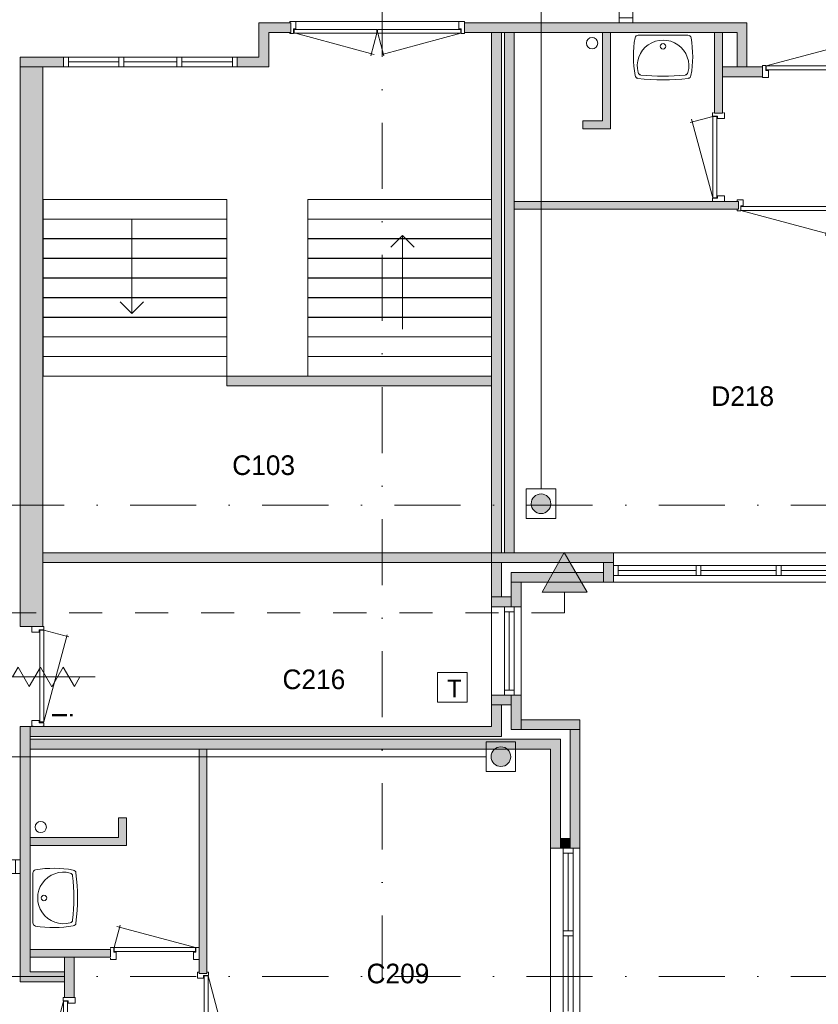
# Model space of a CAD drawing. Header units: millimetres. Extents: x 0 to 84100, y 0 to 59400.
# Tile 25 of 39: x 10179 to 18312, y 39592 to 49621. Entities that reach past the tile are written whole.
import ezdxf
from ezdxf.enums import TextEntityAlignment as Align
from ezdxf.xclip import XClip

# ---------------------------------------------------------------- set-up
doc = ezdxf.new("R2010")
doc.units = ezdxf.units.MM
doc.linetypes.add('DGN2', pattern=[672.8, 336.4, -336.4])
doc.linetypes.add('DGN4', pattern=[1345.6, 672.8, -336.4, 0, -336.4])
for name, color, linetype in [('12', 7, 'Continuous'), ('16', 7, 'Continuous'), ('17', 7, 'Continuous'), ('24', 7, 'Continuous'), ('29', 7, 'Continuous'), ('30', 7, 'Continuous'), ('31', 7, 'Continuous'), ('32', 7, 'Continuous'), ('33', 7, 'Continuous'), ('40', 7, 'Continuous'), ('48', 7, 'Continuous'), ('56', 7, 'Continuous'), ('58', 7, 'Continuous'), ('61', 7, 'Continuous'), ('62', 7, 'Continuous'), ('TRAP', 7, 'Continuous')]:
    doc.layers.add(name, color=color, linetype=linetype)
doc.styles.add('dgn001', font='dgn001.shx')
doc.styles.add('dgn003', font='dgn003.shx')

# ---------------------------------------------------------------- blocks, each defined once
blk = doc.blocks.new('EAD041')
at = {"layer": '29'}
h = blk.add_hatch(color=3, dxfattribs=at)
edge = h.paths.add_edge_path()
edge.add_arc((0, 0), 100, 0, 360)
at = {"layer": '29', "color": 3, "linetype": 'Continuous', "lineweight": 0}
blk.add_circle((0, 0), 100, dxfattribs=at)
blk = doc.blocks.new('AnonymousCell81')
at = {"layer": '29', "color": 1, "linetype": 'Continuous', "lineweight": 0, "flags": 128}
blk.add_lwpolyline([(-184, -240), (116, -240), (116, 60), (-184, 60), (-184, -240)], dxfattribs=at)
at = {"color": 1, "linetype": 'Continuous', "lineweight": 0}
blk.add_blockref('EAD041', (-34, -90), dxfattribs=at)
blk = doc.blocks.new('EAD048')
at = {"layer": '29'}
h = blk.add_hatch(color=3, dxfattribs=at)
edge = h.paths.add_edge_path()
edge.add_arc((0, 0), 100, 0, 360)
at = {"layer": '29', "color": 3, "linetype": 'Continuous', "lineweight": 0}
blk.add_circle((0, 0), 100, dxfattribs=at)
blk = doc.blocks.new('AnonymousCell96')
at = {"layer": '29', "color": 1, "linetype": 'Continuous', "lineweight": 0, "flags": 128}
blk.add_lwpolyline([(184, 240), (-116, 240), (-116, -60), (184, -60), (184, 240)], dxfattribs=at)
at = {"color": 1, "linetype": 'Continuous', "lineweight": 0}
blk.add_blockref('EAD048', (34, 90), dxfattribs=at)
blk = doc.blocks.new('AnonymousCell103')
at = {"layer": 'TRAP', "color": 1, "linetype": 'Continuous', "lineweight": 0, "flags": 128}
blk.add_lwpolyline([(150, -139), (-150, -139), (-150, 161), (150, 161), (150, -139)], dxfattribs=at)
at = {"layer": 'TRAP', "color": 1, "linetype": 'DGN2', "lineweight": 0, "style": 'dgn001'}
blk.add_text('T', height=180, dxfattribs=at).set_placement((-52, -90))
blk = doc.blocks.new('830R10120')
at = {"layer": '33', "color": 1, "linetype": 'Continuous', "lineweight": 0}
for p, q in [((-108, -38), (-336.87, -99.32)), ((-108, -868), (-322.82, -66.28))]:
    blk.add_line(p, q, dxfattribs=at)
at = {"layer": '33', "color": 92, "linetype": 'Continuous', "lineweight": 13, "true_color": 0x00e100, "flags": 128}
for points in [[(-100, 0), (-111, 0), (-111, -35), (-61, -35), (-61, -60), (11, -60), (11, 0), (0, 0)], [(-100, -906), (-111, -906), (-111, -871), (-61, -871), (-61, -846), (11, -846), (11, -906), (0, -906)]]:
    blk.add_lwpolyline(points, dxfattribs=at)
at = {"layer": '33', "color": 2, "linetype": 'Continuous', "lineweight": 13, "true_color": 0xf0f000, "flags": 128}
blk.add_lwpolyline([(-108, -868), (-108, -38), (-68, -38), (-68, -868), (-108, -868)], dxfattribs=at)
blk = doc.blocks.new('WT0139')
at = {"layer": '40', "color": 7, "linetype": 'Continuous', "lineweight": 0}
blk.add_line((-253, -20), (253, -20), dxfattribs=at)
blk.add_circle((0, -133), 28.1, dxfattribs=at)
for centre, radius, start, end in [((766, -236), 1068, 169.7983, 190.5514), ((-253, -53), 33, 90, 169.9973), ((0, -332), 263, 344.8667, 195.1333), ((253, -53), 33, 10.0027, 90), ((-766, -236), 1068, 349.4486, 10.2017), ((-222, -392), 33, 195.1333, 263.9582), ((222, -392), 33, 276.0418, 344.8667), ((-252, -426), 33, 190.3455, 263.1425), ((0, 1669), 2144, 263.1425, 276.8575), ((0, 1707), 2144, 263.9582, 276.0418), ((252, -426), 33, 276.8575, 349.6545)]:
    blk.add_arc(centre, radius, start, end, dxfattribs=at)
blk = doc.blocks.new('830R10122')
at = {"layer": '33', "color": 1, "linetype": 'Continuous', "lineweight": 0}
for p, q in [((-868, 108), (-66.28, 322.82)), ((-38, 108), (-99.32, 336.87))]:
    blk.add_line(p, q, dxfattribs=at)
at = {"layer": '33', "color": 92, "linetype": 'Continuous', "lineweight": 13, "true_color": 0x00e100, "flags": 128}
for points in [[(-906, 100), (-906, 111), (-871, 111), (-871, 61), (-846, 61), (-846, -11), (-906, -11), (-906, 0)], [(0, 100), (0, 111), (-35, 111), (-35, 61), (-60, 61), (-60, -11), (0, -11), (0, 0)]]:
    blk.add_lwpolyline(points, dxfattribs=at)
at = {"layer": '33', "color": 2, "linetype": 'Continuous', "lineweight": 13, "true_color": 0xf0f000, "flags": 128}
blk.add_lwpolyline([(-868, 108), (-38, 108), (-38, 68), (-868, 68), (-868, 108)], dxfattribs=at)
blk = doc.blocks.new('930L0942')
at = {"layer": '33', "color": 1, "linetype": 'Continuous', "lineweight": 0}
for p, q in [((38, -98), (936.31, -338.7)), ((968, -98), (899.56, -353.44))]:
    blk.add_line(p, q, dxfattribs=at)
at = {"layer": '33', "color": 92, "linetype": 'Continuous', "lineweight": 13, "true_color": 0x00e100, "flags": 128}
for points in [[(0, -90), (0, -101), (35, -101), (35, -51), (60, -51), (60, 11), (0, 11), (0, 0)], [(1006, -90), (1006, -101), (971, -101), (971, -51), (946, -51), (946, 11), (1006, 11), (1006, 0)]]:
    blk.add_lwpolyline(points, dxfattribs=at)
at = {"layer": '33', "color": 2, "linetype": 'Continuous', "lineweight": 13, "true_color": 0xf0f000, "flags": 128}
blk.add_lwpolyline([(968, -98), (38, -98), (38, -58), (968, -58), (968, -98)], dxfattribs=at)
blk = doc.blocks.new('WT0159')
at = {"layer": '40', "color": 7, "linetype": 'Continuous', "lineweight": 0}
blk.add_line((20, 253), (20, -253), dxfattribs=at)
at = {"layer": '40', "color": 7, "linetype": 'Continuous', "lineweight": 0, "flags": 128}
for points in [[(47, 286, -0.090801), (432, 284)], [(20, 253, -0.363957), (47, 286)], [(401, -254, -1.30637), (401, 254)], [(401, 254, -0.309671), (425, 226)], [(425, 226, -0.052773), (425, -226)], [(432, 284, -0.328769), (459, 256)], [(459, 256, -0.059915), (459, -256)], [(47, -286, -0.363957), (20, -253)], [(432, -284, -0.090801), (47, -286)], [(425, -226, -0.309671), (401, -254)], [(459, -256, -0.328769), (432, -284)]]:
    blk.add_lwpolyline(points, format="xyb", dxfattribs=at)
at = {"layer": '40', "color": 7, "linetype": 'Continuous', "lineweight": 0}
blk.add_circle((133, 0), 28.1, dxfattribs=at)
blk = doc.blocks.new('830R10178')
at = {"layer": '33', "color": 1, "linetype": 'Continuous', "lineweight": 0}
for p, q in [((38, 108), (99.32, 336.87)), ((868, 108), (66.28, 322.82))]:
    blk.add_line(p, q, dxfattribs=at)
at = {"layer": '33', "color": 92, "linetype": 'Continuous', "lineweight": 13, "true_color": 0x00e100, "flags": 128}
for points in [[(0, 100), (0, 111), (35, 111), (35, 61), (60, 61), (60, -11), (0, -11), (0, 0)], [(906, 100), (906, 111), (871, 111), (871, 61), (846, 61), (846, -11), (906, -11), (906, 0)]]:
    blk.add_lwpolyline(points, dxfattribs=at)
at = {"layer": '33', "color": 2, "linetype": 'Continuous', "lineweight": 13, "true_color": 0xf0f000, "flags": 128}
blk.add_lwpolyline([(868, 108), (38, 108), (38, 68), (868, 68), (868, 108)], dxfattribs=at)
blk = doc.blocks.new('830R10179')
at = {"layer": '33', "color": 1, "linetype": 'Continuous', "lineweight": 0}
for p, q in [((-108, 868), (-322.82, 66.28)), ((-108, 38), (-336.87, 99.32))]:
    blk.add_line(p, q, dxfattribs=at)
at = {"layer": '33', "color": 92, "linetype": 'Continuous', "lineweight": 13, "true_color": 0x00e100, "flags": 128}
for points in [[(-100, 906), (-111, 906), (-111, 871), (-61, 871), (-61, 846), (11, 846), (11, 906), (0, 906)], [(-100, 0), (-111, 0), (-111, 35), (-61, 35), (-61, 60), (11, 60), (11, 0), (0, 0)]]:
    blk.add_lwpolyline(points, dxfattribs=at)
at = {"layer": '33', "color": 2, "linetype": 'Continuous', "lineweight": 13, "true_color": 0xf0f000, "flags": 128}
blk.add_lwpolyline([(-108, 868), (-108, 38), (-68, 38), (-68, 868), (-108, 868)], dxfattribs=at)
blk = doc.blocks.new('930L0960')
at = {"layer": '33', "color": 1, "linetype": 'Continuous', "lineweight": 0}
for p, q in [((98, -38), (338.7, -936.31)), ((98, -968), (353.44, -899.56))]:
    blk.add_line(p, q, dxfattribs=at)
at = {"layer": '33', "color": 92, "linetype": 'Continuous', "lineweight": 13, "true_color": 0x00e100, "flags": 128}
for points in [[(90, 0), (101, 0), (101, -35), (51, -35), (51, -60), (-11, -60), (-11, 0), (0, 0)], [(90, -1006), (101, -1006), (101, -971), (51, -971), (51, -946), (-11, -946), (-11, -1006), (0, -1006)]]:
    blk.add_lwpolyline(points, dxfattribs=at)
at = {"layer": '33', "color": 2, "linetype": 'Continuous', "lineweight": 13, "true_color": 0xf0f000, "flags": 128}
blk.add_lwpolyline([(98, -968), (98, -38), (58, -38), (58, -968), (98, -968)], dxfattribs=at)
blk = doc.blocks.new('79B1032')
at = {"layer": '12', "color": 7, "linetype": 'Continuous', "lineweight": 0}
blk.add_line((500.48, 0), (-500.5, 0), dxfattribs=at)
at = {"layer": '12', "color": 92, "linetype": 'Continuous', "lineweight": 0, "true_color": 0x00e100}
for p, q in [((-343.72, 0), (-285.98, 100.02)), ((-285.98, 100.02), (-171.88, -97.62)), ((-171.88, -97.62), (-57.68, 100.18)), ((-57.68, 100.18), (58, -100.18)), ((58, -100.18), (173.68, 100.18)), ((173.68, 100.18), (287.88, -97.62)), ((287.88, -97.62), (344.24, 0))]:
    blk.add_line(p, q, dxfattribs=at)
blk = doc.blocks.new('50E03_329_B02 - Default')
at = {"layer": '12'}
blk.add_hatch(color=3, dxfattribs=at).paths.add_polyline_path([(10904.61, 36209.22), (11136.59, 35807.44), (10678.15, 35807.44)])
at = {"layer": '62'}
for color, points in [(7, [(8120.04, 41507.77), (7894.76, 41507.77), (7894.76, 41157.77), (7574.76, 41157.77), (7574.76, 41257.77), (7794.76, 41257.77), (7794.76, 41607.77), (8120.04, 41607.77)]), (7, [(12764.76, 41157.77), (12664.76, 41157.77), (12664.76, 41507.77), (9889.76, 41507.77), (9889.76, 41607.77), (12764.76, 41607.77)]), (7, [(10164.76, 41507.77), (10264.76, 41507.77), (10264.76, 36207.77), (10164.76, 36207.77)]), (9, [(10294.76, 41507.77), (10394.76, 41507.77), (10394.76, 36207.77), (10294.76, 36207.77)]), (9, [(11094.76, 40607.77), (11094.76, 40527.77), (11374.76, 40527.77), (11374.76, 41507.77), (11294.76, 41507.77), (11294.76, 40607.77)]), (9, [(12434.76, 40687.77), (12514.76, 40687.77), (12514.76, 41507.77), (12434.76, 41507.77)]), (7, [(5804.76, 41157.77), (5364.76, 41157.77), (5364.76, 41257.77), (5804.76, 41257.77)]), (7, [(5364.76, 41157.77), (5594.76, 41157.77), (5594.76, 35457.77), (5364.76, 35457.77)]), (7, [(12514.76, 41057.77), (12924.76, 41057.77), (12924.76, 41157.77), (12514.76, 41157.77)]), (9, [(10394.76, 39787.77), (12679.76, 39787.77), (12679.76, 39707.77), (10394.76, 39707.77)]), (7, [(7469.76, 37907.77), (10164.76, 37907.77), (10164.76, 38007.77), (7469.76, 38007.77)]), (9, [(5594.76, 36107.77), (10164.76, 36107.77), (10164.76, 36207.77), (5594.76, 36207.77)]), (9, [(11404.76, 36107.77), (10164.76, 36107.77), (10164.76, 36207.77), (11404.76, 36207.77)]), (7, [(10264.76, 35757.77), (10164.76, 35757.77), (10164.76, 36107.77), (10264.76, 36107.77)]), (7, [(11404.76, 35907.77), (11304.76, 35907.77), (11304.76, 36107.77), (11404.76, 36107.77)]), (7, [(11304.76, 35907.77), (10364.76, 35907.77), (10364.76, 36007.77), (11304.76, 36007.77)]), (7, [(10364.76, 35907.77), (10464.76, 35907.77), (10464.76, 35657.77), (10364.76, 35657.77)]), (7, [(10364.76, 35757.77), (10164.76, 35757.77), (10164.76, 35657.77), (10364.76, 35657.77)]), (7, [(10164.76, 34757.77), (10364.76, 34757.77), (10364.76, 34657.77), (10164.76, 34657.77)]), (7, [(10464.76, 34757.77), (10364.76, 34757.77), (10364.76, 34407.77), (10464.76, 34407.77)]), (7, [(10164.76, 34657.77), (10264.76, 34657.77), (10264.76, 34337.77), (5464.76, 34337.77), (5464.76, 34437.77), (10164.76, 34437.77)]), (7, [(10464.76, 34507.77), (11064.76, 34507.77), (11064.76, 34407.77), (10464.76, 34407.77)]), (7, [(5364.76, 34437.77), (5464.76, 34437.77), (5464.76, 31937.77), (5814.76, 31937.77), (5814.76, 31837.77), (5364.76, 31837.77)]), (7, [(10964.76, 34407.77), (11064.76, 34407.77), (11064.76, 33197.77), (10964.76, 33197.77)]), (9, [(10764.76, 33197.77), (10864.76, 33197.77), (10864.76, 34307.77), (5464.76, 34307.77), (5464.76, 34207.77), (10764.76, 34207.77)]), (9, [(7184.76, 34207.77), (7184.76, 31922.77), (7264.76, 31922.77), (7264.76, 34207.77)]), (9, [(6364.76, 33507.77), (6444.76, 33507.77), (6444.76, 33227.77), (5464.76, 33227.77), (5464.76, 33307.77), (6364.76, 33307.77)]), (7, [(10864.76, 33297.77), (10964.76, 33297.77), (10964.76, 33197.77), (10864.76, 33197.77)]), (9, [(6284.76, 32167.77), (6284.76, 32087.77), (5464.76, 32087.77), (5464.76, 32167.77)]), (7, [(5914.76, 32087.77), (5914.76, 31677.77), (5814.76, 31677.77), (5814.76, 32087.77)])]:
    blk.add_hatch(color=color, dxfattribs=at).paths.add_polyline_path(points)
at = {"layer": '12', "color": 3, "linetype": 'Continuous', "lineweight": 0}
blk.add_line((10907.37, 35807.44), (10907.37, 35596.2), dxfattribs=at)
at = {"layer": '12', "color": 3, "linetype": 'Continuous', "lineweight": 0, "flags": 128}
blk.add_lwpolyline([(10904.61, 36209.22), (11136.59, 35807.44), (10678.15, 35807.44), (10904.61, 36209.22)], dxfattribs=at)
at = {"layer": '16', "color": 92, "linetype": 'Continuous', "lineweight": 0, "true_color": 0x00e100}
for p, q in [((10164.76, 34757.77), (10164.76, 34437.77)), ((10164.76, 34757.77), (10464.76, 34757.77)), ((10464.76, 34757.77), (10464.76, 34507.77)), ((10264.76, 34657.77), (10264.76, 34337.77)), ((10264.76, 34657.77), (10364.76, 34657.77)), ((10364.76, 34657.77), (10364.76, 34407.77)), ((10464.76, 34507.77), (11064.76, 34507.77)), ((11064.76, 33197.77), (11064.76, 34507.77)), ((10364.76, 34407.77), (10964.76, 34407.77)), ((10964.76, 33297.77), (10964.76, 34407.77)), ((10864.76, 33297.77), (10864.76, 34307.77)), ((10764.76, 33197.77), (10764.76, 34207.77)), ((10864.76, 33297.77), (10964.76, 33297.77)), ((10764.76, 33197.77), (11064.76, 33197.77))]:
    blk.add_line(p, q, dxfattribs=at)
at = {"layer": '16', "color": 92, "linetype": 'Continuous', "lineweight": 0, "true_color": 0x00e100, "flags": 128}
for points in [[(9889.76, 41607.77), (12764.76, 41607.77), (12764.76, 41157.77), (12664.76, 41157.77), (12664.76, 41507.77), (9889.76, 41507.77), (9889.76, 41607.77)], [(11294.76, 41507.77), (11294.76, 40607.77), (11094.76, 40607.77), (11094.76, 40527.77), (11374.76, 40527.77), (11374.76, 41507.77), (11294.76, 41507.77)], [(12434.76, 41507.77), (12514.76, 41507.77), (12514.76, 40687.77), (12434.76, 40687.77), (12434.76, 41507.77)], [(12514.76, 41157.77), (12924.76, 41157.77), (12924.76, 41057.77), (12514.76, 41057.77), (12514.76, 41157.77)], [(12679.76, 39787.77), (10394.76, 39787.77), (10394.76, 39707.77), (12679.76, 39707.77), (12679.76, 39787.77)], [(11404.76, 35907.77), (11404.76, 36207.77), (10164.76, 36207.77), (10164.76, 35657.77), (10464.76, 35657.77), (10464.76, 35907.77), (11404.76, 35907.77)], [(11304.76, 36007.77), (11304.76, 36107.77), (10264.76, 36107.77), (10264.76, 35757.77), (10364.76, 35757.77), (10364.76, 36007.77), (11304.76, 36007.77)], [(5364.76, 34437.77), (5364.76, 31837.77), (5814.76, 31837.77), (5814.76, 31937.77), (5464.76, 31937.77), (5464.76, 34437.77), (5364.76, 34437.77)], [(7184.76, 31922.77), (7184.76, 34207.77), (7264.76, 34207.77), (7264.76, 31922.77), (7184.76, 31922.77)], [(5464.76, 33307.77), (6364.76, 33307.77), (6364.76, 33507.77), (6444.76, 33507.77), (6444.76, 33227.77), (5464.76, 33227.77), (5464.76, 33307.77)], [(5464.76, 32167.77), (5464.76, 32087.77), (6284.76, 32087.77), (6284.76, 32167.77), (5464.76, 32167.77)], [(5814.76, 32087.77), (5814.76, 31677.77), (5914.76, 31677.77), (5914.76, 32087.77), (5814.76, 32087.77)]]:
    blk.add_lwpolyline(points, dxfattribs=at)
at = {"layer": '17', "color": 92, "linetype": 'Continuous', "lineweight": 0, "true_color": 0x00e100, "flags": 128}
for points in [[(7894.76, 41157.77), (7574.76, 41157.77), (7574.76, 41257.77), (7794.76, 41257.77), (7794.76, 41607.77), (8120.04, 41607.77), (8120.04, 41507.77), (7894.76, 41507.77), (7894.76, 41157.77)], [(10264.76, 41507.77), (10164.76, 41507.77), (10164.76, 36207.77), (10264.76, 36207.77), (10264.76, 41507.77)], [(10394.76, 36207.77), (10294.76, 36207.77), (10294.76, 41507.77), (10394.76, 41507.77), (10394.76, 36207.77)], [(5364.76, 41157.77), (5804.76, 41157.77), (5804.76, 41257.77), (5364.76, 41257.77), (5364.76, 41157.77)], [(5594.76, 41157.77), (5364.76, 41157.77), (5364.76, 35457.77), (5594.76, 35457.77), (5594.76, 41157.77)], [(10164.76, 37907.77), (7469.76, 37907.77), (7469.76, 38007.77), (10164.76, 38007.77), (10164.76, 37907.77)], [(5594.76, 36107.77), (10164.76, 36107.77), (10164.76, 36207.77), (5594.76, 36207.77), (5594.76, 36107.77)], [(10264.76, 34337.77), (5464.76, 34337.77), (5464.76, 34437.77), (10164.76, 34437.77)], [(10764.76, 34207.77), (5464.76, 34207.77), (5464.76, 34307.77), (10864.76, 34307.77)]]:
    blk.add_lwpolyline(points, dxfattribs=at)
at = {"layer": '24', "color": 7, "linetype": 'Continuous', "lineweight": 0}
for p, q in [((6501.77, 39599.84), (6501.77, 38645.53)), ((9256.85, 39439.95), (9138.22, 39321.4)), ((9256.85, 38485.64), (9256.85, 39439.95)), ((9256.85, 39439.95), (9375.48, 39321.4)), ((6501.77, 38645.53), (6383.14, 38764.08)), ((6501.77, 38645.53), (6620.4, 38764.08))]:
    blk.add_line(p, q, dxfattribs=at)
at = {"layer": '24', "color": 7, "linetype": 'Continuous', "lineweight": 0, "flags": 128}
for points in [[(7469.76, 39607.77), (5598.05, 39607.77), (5598.05, 39806.17), (7469.76, 39806.17), (7469.76, 39607.77)], [(10164.76, 39607.77), (8293.05, 39607.77), (8293.05, 39806.17), (10164.76, 39806.17), (10164.76, 39607.77)], [(7469.76, 39407.77), (5598.05, 39407.77), (5598.05, 39606.17), (7469.76, 39606.17), (7469.76, 39407.77)], [(10164.76, 39407.77), (8293.05, 39407.77), (8293.05, 39606.17), (10164.76, 39606.17), (10164.76, 39407.77)], [(7469.76, 39207.77), (5598.05, 39207.77), (5598.05, 39406.17), (7469.76, 39406.17), (7469.76, 39207.77)], [(10164.76, 39207.77), (8293.05, 39207.77), (8293.05, 39406.17), (10164.76, 39406.17), (10164.76, 39207.77)], [(7469.76, 39007.77), (5598.05, 39007.77), (5598.05, 39206.17), (7469.76, 39206.17), (7469.76, 39007.77)], [(10164.76, 39007.77), (8293.05, 39007.77), (8293.05, 39206.17), (10164.76, 39206.17), (10164.76, 39007.77)], [(7469.76, 38807.77), (5598.05, 38807.77), (5598.05, 39006.17), (7469.76, 39006.17), (7469.76, 38807.77)], [(10164.76, 38807.77), (8293.05, 38807.77), (8293.05, 39006.17), (10164.76, 39006.17), (10164.76, 38807.77)], [(7469.76, 38607.77), (5598.05, 38607.77), (5598.05, 38806.17), (7469.76, 38806.17), (7469.76, 38607.77)], [(10164.76, 38607.77), (8293.05, 38607.77), (8293.05, 38806.17), (10164.76, 38806.17), (10164.76, 38607.77)], [(7469.76, 38407.77), (5598.05, 38407.77), (5598.05, 38606.17), (7469.76, 38606.17), (7469.76, 38407.77)], [(10164.76, 38407.77), (8293.05, 38407.77), (8293.05, 38606.17), (10164.76, 38606.17), (10164.76, 38407.77)], [(7469.76, 38207.77), (5598.05, 38207.77), (5598.05, 38406.17), (7469.76, 38406.17), (7469.76, 38207.77)], [(10164.76, 38207.77), (8293.05, 38207.77), (8293.05, 38406.17), (10164.76, 38406.17), (10164.76, 38207.77)], [(7469.76, 38007.77), (5598.05, 38007.77), (5598.05, 38206.17), (7469.76, 38206.17), (7469.76, 38007.77)], [(10164.76, 38007.77), (8293.05, 38007.77), (8293.05, 38206.17), (10164.76, 38206.17), (10164.76, 38007.77)]]:
    blk.add_lwpolyline(points, dxfattribs=at)
at = {"layer": '30', "color": 3, "linetype": 'Continuous', "lineweight": 0}
for p, q in [((11404.76, 36207.77), (13954.76, 36207.77)), ((11404.76, 35907.77), (13954.76, 35907.77)), ((10164.76, 35657.77), (10164.76, 34757.77)), ((10464.76, 35657.77), (10464.76, 34757.77)), ((10764.76, 33197.77), (10764.76, 30647.77)), ((11064.76, 33197.77), (11064.76, 30647.77))]:
    blk.add_line(p, q, dxfattribs=at)
at = {"layer": '31', "color": 3, "linetype": 'Continuous', "lineweight": 0}
for p, q in [((11463.74, 43207.77), (11463.74, 41607.77)), ((11603.74, 43207.77), (11603.74, 41607.77)), ((3764.76, 33080.27), (5364.76, 33080.27)), ((3764.76, 32940.27), (5364.76, 32940.27))]:
    blk.add_line(p, q, dxfattribs=at)
at = {"layer": '32', "color": 3, "linetype": 'Continuous', "lineweight": 0}
for p, q in [((5854.76, 41257.77), (7574.76, 41257.77)), ((5854.76, 41157.77), (5854.76, 41257.77)), ((5854.76, 41207.77), (6369.76, 41207.77)), ((7574.76, 41157.77), (5854.76, 41157.77)), ((6419.76, 41207.77), (6959.76, 41207.77)), ((7009.76, 41207.77), (7524.76, 41207.77)), ((13904.76, 36077.77), (11454.76, 36077.77)), ((11454.76, 36077.77), (11454.76, 35977.77)), ((11454.76, 36027.77), (12246.43, 36027.77)), ((12296.43, 36027.77), (13063.1, 36027.77)), ((13113.1, 36027.77), (13904.76, 36027.77)), ((11454.76, 35977.77), (13954.76, 35977.77)), ((10294.76, 34757.77), (10294.76, 35607.77)), ((10294.76, 35607.77), (10394.76, 35607.77)), ((10344.76, 35607.77), (10344.76, 34807.77)), ((10394.76, 35607.77), (10394.76, 34757.77)), ((10894.76, 30697.77), (10894.76, 33147.77)), ((10894.76, 33147.77), (10994.76, 33147.77)), ((10944.76, 33147.77), (10944.76, 32356.1)), ((10994.76, 33147.77), (10994.76, 30647.77)), ((10944.76, 32306.1), (10944.76, 31539.43))]:
    blk.add_line(p, q, dxfattribs=at)
at = {"layer": '32', "color": 3, "linetype": 'Continuous', "lineweight": 0, "flags": 128}
for points in [[(11602.74, 41657.77), (11602.74, 41607.77), (11463.74, 41607.77), (11463.74, 41657.77), (11602.74, 41657.77)], [(5804.76, 41257.77), (5854.76, 41257.77), (5854.76, 41157.77), (5804.76, 41157.77), (5804.76, 41257.77)], [(6369.76, 41257.77), (6419.76, 41257.77), (6419.76, 41157.77), (6369.76, 41157.77), (6369.76, 41257.77)], [(6959.76, 41257.77), (7009.76, 41257.77), (7009.76, 41157.77), (6959.76, 41157.77), (6959.76, 41257.77)], [(7524.76, 41257.77), (7574.76, 41257.77), (7574.76, 41157.77), (7524.76, 41157.77), (7524.76, 41257.77)], [(11404.76, 35977.77), (11454.76, 35977.77), (11454.76, 36077.77), (11404.76, 36077.77), (11404.76, 35977.77)], [(12246.43, 35977.77), (12296.43, 35977.77), (12296.43, 36077.77), (12246.43, 36077.77), (12246.43, 35977.77)], [(13063.1, 35977.77), (13113.1, 35977.77), (13113.1, 36077.77), (13063.1, 36077.77), (13063.1, 35977.77)], [(10394.76, 35657.77), (10394.76, 35607.77), (10294.76, 35607.77), (10294.76, 35657.77), (10394.76, 35657.77)], [(10394.76, 34807.77), (10394.76, 34757.77), (10294.76, 34757.77), (10294.76, 34807.77), (10394.76, 34807.77)], [(10994.76, 33197.77), (10994.76, 33147.77), (10894.76, 33147.77), (10894.76, 33197.77), (10994.76, 33197.77)], [(5314.76, 33079.27), (5364.76, 33079.27), (5364.76, 32940.27), (5314.76, 32940.27), (5314.76, 33079.27)], [(10994.76, 32356.1), (10994.76, 32306.1), (10894.76, 32306.1), (10894.76, 32356.1), (10994.76, 32356.1)]]:
    blk.add_lwpolyline(points, dxfattribs=at)
at = {"layer": '33', "color": 1, "linetype": 'Continuous', "lineweight": 0}
for p, q in [((8166.83, 41499.77), (8968.55, 41284.95)), ((8996.83, 41499.77), (8935.51, 41270.9)), ((9004.7, 41499.77), (9066.02, 41270.9)), ((9851.76, 41499.77), (9050.04, 41284.95)), ((5602.76, 35419.77), (5859.2, 35351.06)), ((5602.76, 34485.07), (5840.87, 35373.68))]:
    blk.add_line(p, q, dxfattribs=at)
at = {"layer": '33', "color": 92, "linetype": 'Continuous', "lineweight": 13, "true_color": 0x00e100, "flags": 128}
for points in [[(8111.02, 41507.77), (8111.02, 41496.77), (8146.02, 41496.77), (8146.02, 41546.77), (8171.02, 41546.77), (8171.02, 41618.77), (8111.02, 41618.77), (8111.02, 41607.77)], [(9889.76, 41507.77), (9889.76, 41496.77), (9854.76, 41496.77), (9854.76, 41546.77), (9829.76, 41546.77), (9829.76, 41618.77), (9889.76, 41618.77), (9889.76, 41607.77)], [(5594.76, 35457.77), (5605.76, 35457.77), (5605.76, 35422.77), (5555.76, 35422.77), (5555.76, 35397.77), (5483.76, 35397.77), (5483.76, 35457.77), (5494.76, 35457.77)], [(5594.76, 34441.09), (5605.76, 34441.09), (5605.76, 34476.09), (5555.76, 34476.09), (5555.76, 34501.09), (5483.76, 34501.09), (5483.76, 34441.09), (5494.76, 34441.09)]]:
    blk.add_lwpolyline(points, dxfattribs=at)
at = {"layer": '33', "color": 2, "linetype": 'Continuous', "lineweight": 13, "true_color": 0xf0f000, "flags": 128}
for points in [[(8152.43, 41499.77), (8996.4, 41499.77), (8996.4, 41539.77), (8152.43, 41539.77), (8152.43, 41499.77)], [(9851.76, 41499.77), (9003.51, 41499.77), (9003.51, 41539.77), (9851.76, 41539.77), (9851.76, 41499.77)], [(5602.76, 34485.07), (5602.76, 35419.77), (5562.76, 35419.77), (5562.76, 34485.07), (5602.76, 34485.07)]]:
    blk.add_lwpolyline(points, dxfattribs=at)
at = {"layer": '40', "color": 3, "linetype": 'Continuous', "lineweight": 0}
for centre in [(11188, 41399.17), (5573.36, 33414.53)]:
    blk.add_circle(centre, 57.46, dxfattribs=at)
at = {"layer": '56', "color": 3, "linetype": 'DGN4', "lineweight": 0}
for p, q in [((9049.76, 50407.77), (9049.76, 1494.98)), ((51564.76, 36692.77), (-3435.24, 36692.77)), ((51564.76, 31892.77), (-3435.24, 31892.77))]:
    blk.add_line(p, q, dxfattribs=at)
at = {"layer": '58', "color": 3, "linetype": 'DGN2', "lineweight": 0}
blk.add_line((10907.37, 35596.2), (-2390.39, 35596.2), dxfattribs=at)
at = {"layer": '62', "color": 7, "linetype": 'Continuous', "lineweight": 0}
blk.add_line((9829.76, 41618.77), (8171.02, 41618.77), dxfattribs=at)
at = {"layer": '62', "color": 9, "linetype": 'Continuous', "lineweight": 0}
for p, q in [((5804.76, 41257.77), (5804.76, 41157.77)), ((7574.76, 41257.77), (7574.76, 41157.77))]:
    blk.add_line(p, q, dxfattribs=at)
at = {"layer": '62', "color": 7, "linetype": 'Continuous', "lineweight": 0, "flags": 128}
for points in [[(8120.04, 41507.77), (7894.76, 41507.77), (7894.76, 41157.77), (7574.76, 41157.77), (7574.76, 41257.77), (7794.76, 41257.77), (7794.76, 41607.77), (8120.04, 41607.77), (8120.04, 41507.77)], [(12764.76, 41157.77), (12664.76, 41157.77), (12664.76, 41507.77), (9889.76, 41507.77), (9889.76, 41607.77), (12764.76, 41607.77), (12764.76, 41157.77)], [(10164.76, 41507.77), (10264.76, 41507.77), (10264.76, 36207.77), (10164.76, 36207.77), (10164.76, 41507.77)], [(5804.76, 41157.77), (5364.76, 41157.77), (5364.76, 41257.77), (5804.76, 41257.77), (5804.76, 41157.77)], [(5364.76, 41157.77), (5594.76, 41157.77), (5594.76, 35457.77), (5364.76, 35457.77), (5364.76, 41157.77)], [(12514.76, 41057.77), (12924.76, 41057.77), (12924.76, 41157.77), (12514.76, 41157.77), (12514.76, 41057.77)], [(7469.76, 37907.77), (10164.76, 37907.77), (10164.76, 38007.77), (7469.76, 38007.77), (7469.76, 37907.77)], [(10264.76, 35757.77), (10164.76, 35757.77), (10164.76, 36107.77), (10264.76, 36107.77), (10264.76, 35757.77)], [(11404.76, 35907.77), (11304.76, 35907.77), (11304.76, 36107.77), (11404.76, 36107.77), (11404.76, 35907.77)], [(11304.76, 35907.77), (10364.76, 35907.77), (10364.76, 36007.77), (11304.76, 36007.77), (11304.76, 35907.77)], [(10364.76, 35907.77), (10464.76, 35907.77), (10464.76, 35657.77), (10364.76, 35657.77), (10364.76, 35907.77)], [(10364.76, 35757.77), (10164.76, 35757.77), (10164.76, 35657.77), (10364.76, 35657.77), (10364.76, 35757.77)], [(10164.76, 34757.77), (10364.76, 34757.77), (10364.76, 34657.77), (10164.76, 34657.77), (10164.76, 34757.77)], [(10464.76, 34757.77), (10364.76, 34757.77), (10364.76, 34407.77), (10464.76, 34407.77), (10464.76, 34757.77)], [(10164.76, 34657.77), (10264.76, 34657.77), (10264.76, 34337.77), (5464.76, 34337.77), (5464.76, 34437.77), (10164.76, 34437.77), (10164.76, 34657.77)], [(10464.76, 34507.77), (11064.76, 34507.77), (11064.76, 34407.77), (10464.76, 34407.77), (10464.76, 34507.77)], [(5364.76, 34437.77), (5464.76, 34437.77), (5464.76, 31937.77), (5814.76, 31937.77), (5814.76, 31837.77), (5364.76, 31837.77), (5364.76, 34437.77)], [(10964.76, 34407.77), (11064.76, 34407.77), (11064.76, 33197.77), (10964.76, 33197.77), (10964.76, 34407.77)], [(10864.76, 33297.77), (10964.76, 33297.77), (10964.76, 33197.77), (10864.76, 33197.77), (10864.76, 33297.77)], [(5914.76, 32087.77), (5914.76, 31677.77), (5814.76, 31677.77), (5814.76, 32087.77), (5914.76, 32087.77)]]:
    blk.add_lwpolyline(points, dxfattribs=at)
at = {"layer": '62', "color": 9, "linetype": 'Continuous', "lineweight": 0, "flags": 128}
for points in [[(10294.76, 41507.77), (10394.76, 41507.77), (10394.76, 36207.77), (10294.76, 36207.77), (10294.76, 41507.77)], [(11094.76, 40607.77), (11094.76, 40527.77), (11374.76, 40527.77), (11374.76, 41507.77), (11294.76, 41507.77), (11294.76, 40607.77), (11094.76, 40607.77)], [(12434.76, 40687.77), (12514.76, 40687.77), (12514.76, 41507.77), (12434.76, 41507.77), (12434.76, 40687.77)], [(10394.76, 39787.77), (12679.76, 39787.77), (12679.76, 39707.77), (10394.76, 39707.77), (10394.76, 39787.77)], [(5594.76, 36107.77), (10164.76, 36107.77), (10164.76, 36207.77), (5594.76, 36207.77), (5594.76, 36107.77)], [(11404.76, 36107.77), (10164.76, 36107.77), (10164.76, 36207.77), (11404.76, 36207.77), (11404.76, 36107.77)], [(10764.76, 33197.77), (10864.76, 33197.77), (10864.76, 34307.77), (5464.76, 34307.77), (5464.76, 34207.77), (10764.76, 34207.77), (10764.76, 33197.77)], [(7184.76, 34207.77), (7184.76, 31922.77), (7264.76, 31922.77), (7264.76, 34207.77), (7184.76, 34207.77)], [(6364.76, 33507.77), (6444.76, 33507.77), (6444.76, 33227.77), (5464.76, 33227.77), (5464.76, 33307.77), (6364.76, 33307.77), (6364.76, 33507.77)], [(6284.76, 32167.77), (6284.76, 32087.77), (5464.76, 32087.77), (5464.76, 32167.77), (6284.76, 32167.77)]]:
    blk.add_lwpolyline(points, dxfattribs=at)
at = {"color": 7, "linetype": 'Continuous', "lineweight": 0}
for name, p in [('WT0139', (11910.62, 41499.91)), ('830R10122', (13829.47, 41059.67)), ('830R10120', (12524.94, 40690.85)), ('930L0942', (12666.53, 39793.74)), ('79B1032', (5627.55, 34944.17)), ('WT0159', (5472.62, 32691.91)), ('830R10178', (6281.68, 32077.59)), ('930L0960', (7178.79, 31936)), ('830R10179', (5912.86, 30773.06))]:
    blk.add_blockref(name, p, dxfattribs=at)
at = {"layer": '48', "color": 7, "linetype": 'Continuous', "lineweight": 0, "style": 'dgn003'}
for s, p in [('D218', (12721.74, 37803.56)), ('C103', (7843.01, 37100.25)), ('C216', (8354.74, 34918.89)), ('C209', (9210.65, 31922.43))]:
    blk.add_text(s, height=200, dxfattribs=at).set_placement(p, align=Align.MIDDLE_CENTER)
at = {"layer": '61', "color": 7, "linetype": 'Continuous', "lineweight": 0, "style": 'dgn003'}
blk.add_text('i', height=200, rotation=270, dxfattribs=at).set_placement((5786.15, 34553.02), align=Align.MIDDLE_CENTER)

msp = doc.modelspace()

# ---------------------------------------------------------------- linework, layer by layer
at = {"layer": '29', "color": 1, "linetype": 'Continuous', "lineweight": 0, "flags": 128}
for points in [[(15488, 44840.8), (15488, 49942.33), (22464.79, 49942.33), (22464.79, 50830.56)], [(14929.2, 42114), (9861, 42114), (9861, 44490.22), (8934.79, 44490.8)]]:
    msp.add_lwpolyline(points, dxfattribs=at)

# ---------------------------------------------------------------- block references
ref = msp.add_blockref('50E03_329_B02 - Default', (4820.03, 7983.03))
XClip(ref).set_block_clipping_path([(-3447.2, 1205.47), (51798.68, 50007.99)])
at = {"color": 1, "linetype": 'Continuous', "lineweight": 0}
for name, p in [('AnonymousCell81', (15522, 44780.8)), ('AnonymousCell103', (14584.79, 42809.8)), ('AnonymousCell96', (15045.2, 42024))]:
    msp.add_blockref(name, p, dxfattribs=at)

doc.saveas('drawing.dxf')
